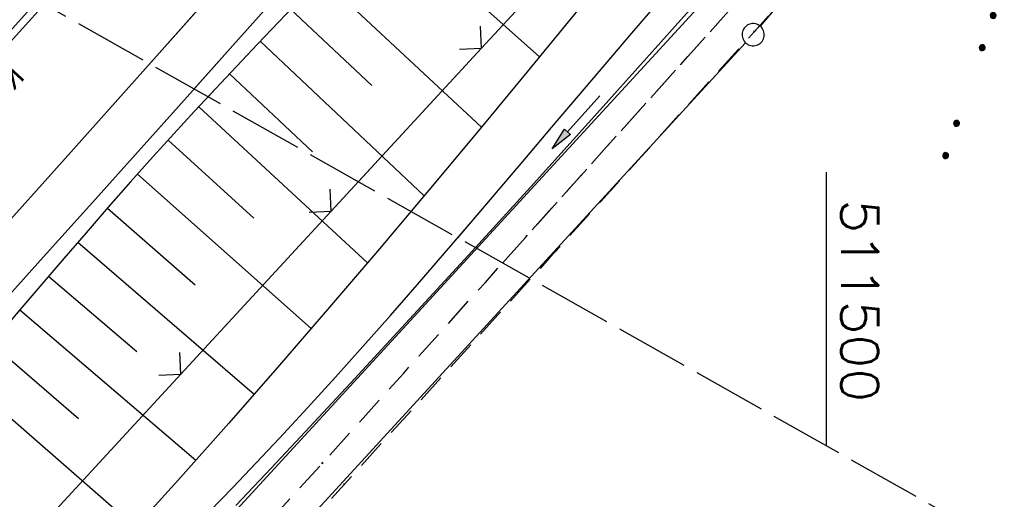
# Model space of a CAD drawing. Extents: x 510526 to 513920, y 467229 to 478797.
# Tile 218 of 256: x 511445 to 511512, y 473147 to 473179. Entities that reach past the tile are written whole.
import ezdxf

# ---------------------------------------------------------------- set-up
doc = ezdxf.new("R2010")
doc.units = 0
doc.header["$LTSCALE"] = 10
doc.header["$MEASUREMENT"] = 0
for name, pattern in [('AUSGEZOGEN', [0]), ('LT00', [0]), ('LT11', [0.3, 0.2, -0.1]), ('LT14', [0.6, 0.5, -0.1])]:
    doc.linetypes.add(name, pattern=pattern)
doc.layers.get('0').update_dxf_attribs({"linetype": 'LT00'})
doc.layers.add('-BLATT_92-RAND', color=7, linetype='LT14', plot=False)
for name, color, linetype in [('-Haltungsbeschriftung', 182, 'LT00'), ('DFK_AB_L', 21, 'LT00'), ('DFK_GZPKT', 250, 'LT00'), ('DFK_KATASTER', 250, 'LT00'), ('DFK_NUTZUNG', 250, 'LT00'), ('PFEIL', 140, 'AUSGEZOGEN'), ('V92_AFBR_BAB', 250, 'LT00'), ('V92_BOESCH', 250, 'LT00'), ('V92_BOSCHUNG', 250, 'LT00'), ('V92_FELDWEG', 250, 'LT11'), ('V92_GRABEN', 250, 'LT00'), ('V92_LD_MARK', 250, 'LT00'), ('V92_RASTER', 250, 'LT00'), ('V92_ZAUN', 40, 'LT00'), ('V93_AFBR_BAB', 250, 'LT00'), ('V93_BOESCH', 250, 'LT00'), ('V93_BOSCHUNG', 250, 'LT00'), ('V93_FELDWEG', 250, 'LT11'), ('V93_GRABEN', 250, 'LT00'), ('V93_LD_MARK', 250, 'LT00'), ('V93_RINNE', 182, 'LT00'), ('V93_ZAUN', 40, 'LT00')]:
    doc.layers.add(name, color=color, linetype=linetype)
doc.styles.add('Haltungsbeschriftung', font='ARIAL.TTF', dxfattribs={"width": 0.75})
doc.styles.get("Standard").update_dxf_attribs({"font": 'romans.shx'})

# ---------------------------------------------------------------- blocks, each defined once
blk = doc.blocks.new('SYMB7010')
at = {"color": 0, "linetype": 'ByBlock'}
for points in [[(-0.031408, 0.499213), (-0.093728, 0.49134), (-0.15457, 0.475719), (-0.212975, 0.452595), (-0.268021, 0.422333), (-0.31884, 0.385411), (-0.36463, 0.342411), (-0.40467, 0.29401), (-0.438329, 0.240973), (-0.465074, 0.184136), (-0.484486, 0.124395), (-0.496256, 0.062692), (-0.5002, 0)], [(0.5002, 0), (0.496256, 0.062692), (0.484485, 0.124395), (0.465074, 0.184136), (0.438329, 0.240973), (0.40467, 0.29401), (0.36463, 0.342411), (0.31884, 0.385411), (0.268021, 0.422333), (0.212975, 0.452595), (0.15457, 0.475719), (0.093728, 0.49134), (0.031408, 0.499213), (-0.031408, 0.499213)], [(-0.5002, 0), (-0.496256, -0.062692), (-0.484486, -0.124395), (-0.465075, -0.184136), (-0.438329, -0.240973), (-0.404671, -0.29401), (-0.36463, -0.342411), (-0.31884, -0.385411), (-0.268021, -0.422333), (-0.212975, -0.452595), (-0.154571, -0.475719), (-0.093728, -0.49134), (-0.031408, -0.499213), (0.031408, -0.499213)], [(0.031408, -0.499213), (0.093728, -0.491341), (0.15457, -0.475719), (0.212975, -0.452595), (0.268021, -0.422333), (0.31884, -0.385411), (0.36463, -0.342411), (0.404671, -0.294011), (0.438329, -0.240974), (0.465075, -0.184136), (0.484486, -0.124395), (0.496256, -0.062692), (0.500201, 0)]]:
    blk.add_lwpolyline(points, dxfattribs=at)
blk = doc.blocks.new('SYMB0011')
at = {"color": 0, "linetype": 'ByBlock'}
for p, q in [((0.5, 0), (-0.5, 0)), ((0, 0.5), (0, -0.5))]:
    blk.add_line(p, q, dxfattribs=at)
blk = doc.blocks.new('SYMB0024')
at = {"color": 0, "linetype": 'ByBlock'}
for p, q in [((-0.5, 0.5), (0, 0)), ((0, 0), (0.5, 0.5))]:
    blk.add_line(p, q, dxfattribs=at)
blk = doc.blocks.new('Pfreil3')
at = {"layer": 'PFEIL'}
blk.add_hatch(color=256, dxfattribs=at).paths.add_polyline_path([(-1.549, 0.273), (-1.549, -0.273), (0, 0)])
for p, q in [((-1.549, 0), (-4.831, 0)), ((-1.549, -0.273), (-1.549, 0.273)), ((-1.549, 0.273), (0, 0)), ((0, 0), (-1.549, -0.273))]:
    blk.add_line(p, q, dxfattribs=at)
blk = doc.blocks.new('SYMB7111')
at = {"color": 0, "linetype": 'ByBlock'}
for p, q in [((-0.13, 0.202919), (-0.13, 0.177081)), ((-0.125, 0.172895), (-0.125, 0.207105)), ((-0.12, 0.209164), (-0.12, 0.170836)), ((-0.115, 0.170204), (-0.115, 0.209796)), ((-0.11, 0.209164), (-0.11, 0.170836)), ((-0.105, 0.172895), (-0.105, 0.207105)), ((-0.1, 0.202919), (-0.1, 0.177081)), ((0.1, 0.202919), (0.1, 0.177081)), ((0.105, 0.172895), (0.105, 0.207105)), ((0.11, 0.209164), (0.11, 0.170836)), ((0.115, 0.170204), (0.115, 0.209796)), ((0.12, 0.209164), (0.12, 0.170836)), ((0.125, 0.172895), (0.125, 0.207105)), ((0.13, 0.202919), (0.13, 0.177081)), ((-0.095, 0.189874), (-0.095, 0.190146)), ((0.135, 0.189874), (0.135, 0.190146)), ((-0.515, -0.177081), (-0.515, -0.202919)), ((-0.51, -0.207105), (-0.51, -0.172895)), ((-0.505, -0.170836), (-0.505, -0.209164)), ((-0.5, -0.209796), (-0.5, -0.170204)), ((-0.495, -0.170836), (-0.495, -0.209164)), ((-0.49, -0.207105), (-0.49, -0.172895)), ((-0.485, -0.177081), (-0.485, -0.202919)), ((-0.48, -0.190126), (-0.48, -0.189854)), ((-0.285, -0.177081), (-0.285, -0.202919)), ((-0.28, -0.207105), (-0.28, -0.172895)), ((-0.275, -0.170836), (-0.275, -0.209164)), ((-0.27, -0.209796), (-0.27, -0.170204)), ((-0.265, -0.170836), (-0.265, -0.209164)), ((-0.26, -0.207105), (-0.26, -0.172895)), ((-0.255, -0.177081), (-0.255, -0.202919)), ((-0.25, -0.190126), (-0.25, -0.189854)), ((0.255, -0.177081), (0.255, -0.202919)), ((0.26, -0.207105), (0.26, -0.172895)), ((0.265, -0.170836), (0.265, -0.209164)), ((0.27, -0.209796), (0.27, -0.170204)), ((0.275, -0.170836), (0.275, -0.209164)), ((0.28, -0.207105), (0.28, -0.172895)), ((0.285, -0.177081), (0.285, -0.202919)), ((0.29, -0.190126), (0.29, -0.189854)), ((0.485, -0.177081), (0.485, -0.202919)), ((0.49, -0.207105), (0.49, -0.172895)), ((0.495, -0.170836), (0.495, -0.209164)), ((0.5, -0.209796), (0.5, -0.170204)), ((0.505, -0.170836), (0.505, -0.209164)), ((0.51, -0.207105), (0.51, -0.172895)), ((0.515, -0.177081), (0.515, -0.202919)), ((0.52, -0.190126), (0.52, -0.189854))]:
    blk.add_line(p, q, dxfattribs=at)
for points in [[(-0.095, 0.19), (-0.096981, 0.198678), (-0.10253, 0.205637), (-0.11055, 0.209499), (-0.11945, 0.209499), (-0.12747, 0.205637), (-0.133019, 0.198678), (-0.135, 0.19), (-0.133019, 0.181322), (-0.12747, 0.174363), (-0.11945, 0.170501), (-0.11055, 0.170501), (-0.10253, 0.174363), (-0.096981, 0.181322), (-0.095, 0.19)], [(0.135, 0.19), (0.133019, 0.198678), (0.12747, 0.205637), (0.11945, 0.209499), (0.11055, 0.209499), (0.10253, 0.205637), (0.096981, 0.198678), (0.095, 0.19), (0.096981, 0.181322), (0.10253, 0.174363), (0.11055, 0.170501), (0.11945, 0.170501), (0.12747, 0.174363), (0.133019, 0.181322), (0.135, 0.19)], [(-0.48, -0.19), (-0.481981, -0.181322), (-0.48753, -0.174363), (-0.49555, -0.170501), (-0.50445, -0.170501), (-0.51247, -0.174363), (-0.518019, -0.181322), (-0.52, -0.19), (-0.518019, -0.198678), (-0.51247, -0.205637), (-0.50445, -0.209499), (-0.49555, -0.209499), (-0.48753, -0.205637), (-0.481981, -0.198678), (-0.48, -0.19)], [(-0.25, -0.19), (-0.251981, -0.181322), (-0.25753, -0.174363), (-0.26555, -0.170501), (-0.27445, -0.170501), (-0.28247, -0.174363), (-0.288019, -0.181322), (-0.29, -0.19), (-0.288019, -0.198678), (-0.28247, -0.205637), (-0.27445, -0.209499), (-0.26555, -0.209499), (-0.25753, -0.205637), (-0.251981, -0.198678), (-0.25, -0.19)], [(0.29, -0.19), (0.288019, -0.181322), (0.28247, -0.174363), (0.27445, -0.170501), (0.26555, -0.170501), (0.25753, -0.174363), (0.251981, -0.181322), (0.25, -0.19), (0.251981, -0.198678), (0.25753, -0.205637), (0.26555, -0.209499), (0.27445, -0.209499), (0.28247, -0.205637), (0.288019, -0.198678), (0.29, -0.19)], [(0.52, -0.19), (0.518019, -0.181322), (0.51247, -0.174363), (0.50445, -0.170501), (0.49555, -0.170501), (0.48753, -0.174363), (0.481981, -0.181322), (0.48, -0.19), (0.481981, -0.198678), (0.48753, -0.205637), (0.49555, -0.209499), (0.50445, -0.209499), (0.51247, -0.205637), (0.518019, -0.198678), (0.52, -0.19)]]:
    blk.add_lwpolyline(points, dxfattribs=at)

msp = doc.modelspace()

# ---------------------------------------------------------------- linework, layer by layer
at = {"layer": '-BLATT_92-RAND'}
msp.add_lwpolyline([(511779.026, 474055.252), (511324.063, 473249.874), (511573.948, 473108.713), (512028.911, 473914.09), (511779.026, 474055.252)], dxfattribs=at)
at = {"layer": 'DFK_AB_L'}
msp.add_line((511435.598, 473119.432), (511491.513, 473180.337), dxfattribs=at)
at = {"layer": 'DFK_KATASTER'}
for p, q in [((511495.536, 473178.862), (511540.395, 473231.659)), ((511445.377, 473124.113), (511494.543, 473177.737))]:
    msp.add_line(p, q, dxfattribs=at)
at = {"layer": 'V92_AFBR_BAB'}
msp.add_lwpolyline([(511513.545, 473240.46), (511510.269, 473236.447), (511506.983, 473232.441), (511503.688, 473228.443), (511500.38, 473224.456), (511496.568, 473219.893), (511492.738, 473215.344), (511488.892, 473210.809), (511485.03, 473206.288), (511481.078, 473201.694), (511477.11, 473197.114), (511473.128, 473192.547), (511469.13, 473187.993), (511466.053, 473184.507), (511462.969, 473181.028), (511459.879, 473177.554), (511457.267, 473174.626)], dxfattribs=at)
at = {"layer": 'V92_BOESCH'}
for points in [[(511514.097, 473218.965), (511509.511, 473213.13), (511504.921, 473207.297), (511500.329, 473201.467), (511498.005, 473198.52), (511495.678, 473195.576), (511493.348, 473192.634), (511491.012, 473189.696), (511488.67, 473186.763), (511486.32, 473183.836), (511483.054, 473179.799), (511479.77, 473175.776), (511476.465, 473171.77), (511473.14, 473167.781), (511471.928, 473166.344)], [(511464.406, 473180.676), (511462.983, 473179.164), (511461.559, 473177.653), (511460.135, 473176.142), (511458.714, 473174.628), (511458.214, 473174.091)]]:
    msp.add_lwpolyline(points, dxfattribs=at)
at = {"layer": 'V92_BOSCHUNG'}
for p, q in [((511469.767, 473186.493), (511480.606, 473176.797)), ((511465.811, 473182.177), (511476.694, 473172.046)), ((511463.787, 473180.017), (511469.267, 473174.86)), ((511461.738, 473177.844), (511472.81, 473167.388)), ((511459.663, 473175.64), (511465.277, 473170.375))]:
    msp.add_line(p, q, dxfattribs=at)
at = {"layer": 'V92_FELDWEG', "flags": 128}
for points in [[(511478.118, 473162.847), (511479.665, 473164.575), (511482.403, 473167.636), (511485.143, 473170.697), (511487.886, 473173.758), (511490.634, 473176.817), (511493.389, 473179.875), (511495.281, 473181.969), (511497.174, 473184.063), (511499.067, 473186.158), (511500.957, 473188.256), (511502.842, 473190.358), (511504.719, 473192.466), (511506.587, 473194.581), (511508.442, 473196.704), (511510.284, 473198.837), (511512.109, 473200.982), (511513.915, 473203.139), (511515.7, 473205.31), (511517.462, 473207.496), (511519.199, 473209.699), (511520.907, 473211.92), (511522.585, 473214.161), (511523.513, 473215.426), (511524.436, 473216.696), (511525.357, 473217.966), (511526.281, 473219.235), (511527.212, 473220.501), (511528.156, 473221.76), (511529.115, 473223.01), (511530.096, 473224.248), (511531.102, 473225.472), (511532.137, 473226.68), (511533.206, 473227.867), (511534.314, 473229.033), (511535.24, 473229.956), (511536.193, 473230.858), (511537.173, 473231.732), (511538.179, 473232.573), (511539.211, 473233.376), (511540.268, 473234.135), (511541.349, 473234.843), (511542.455, 473235.496), (511543.583, 473236.089), (511544.734, 473236.614), (511545.907, 473237.068), (511547.102, 473237.443), (511548.249, 473237.723), (511549.413, 473237.935), (511550.592, 473238.086), (511551.784, 473238.182), (511552.987, 473238.23), (511554.199, 473238.237), (511555.418, 473238.209), (511556.642, 473238.153), (511557.87, 473238.076), (511559.1, 473237.983), (511560.328, 473237.882), (511561.555, 473237.78), (511563.745, 473237.606), (511565.923, 473237.446), (511568.091, 473237.297), (511570.251, 473237.156), (511572.403, 473237.021), (511574.549, 473236.889), (511576.692, 473236.758), (511578.833, 473236.625), (511580.974, 473236.488), (511583.115, 473236.344), (511585.911, 473236.143), (511588.712, 473235.928), (511591.516, 473235.702), (511594.323, 473235.467), (511597.133, 473235.227), (511599.944, 473234.982), (511602.757, 473234.737), (511605.571, 473234.493), (511608.385, 473234.253), (511611.198, 473234.02), (511614.662, 473233.744), (511618.125, 473233.48), (511621.587, 473233.226), (511625.048, 473232.98), (511628.509, 473232.74), (511631.969, 473232.505), (511635.43, 473232.272), (511638.891, 473232.041), (511642.954, 473231.768), (511643.444, 473231.735)], [(511641.892, 473228.988), (511638.796, 473229.191), (511635.299, 473229.421), (511631.803, 473229.654), (511628.307, 473229.891), (511624.811, 473230.135), (511621.315, 473230.387), (511617.818, 473230.65), (511614.32, 473230.925), (511610.821, 473231.216), (511608.049, 473231.457), (511605.277, 473231.706), (511602.505, 473231.96), (511599.734, 473232.215), (511596.965, 473232.469), (511594.197, 473232.719), (511591.433, 473232.961), (511588.671, 473233.194), (511585.914, 473233.413), (511583.161, 473233.616), (511580.961, 473233.766), (511578.762, 473233.907), (511576.562, 473234.044), (511574.361, 473234.18), (511572.155, 473234.319), (511569.942, 473234.465), (511567.722, 473234.622), (511565.491, 473234.792), (511563.249, 473234.981), (511560.993, 473235.192), (511559.871, 473235.305), (511558.747, 473235.417), (511557.623, 473235.522), (511556.5, 473235.615), (511555.381, 473235.688), (511554.267, 473235.734), (511553.16, 473235.748), (511552.062, 473235.723), (511550.974, 473235.652), (511549.899, 473235.529), (511548.839, 473235.347), (511547.794, 473235.1), (511546.613, 473234.729), (511545.457, 473234.271), (511544.324, 473233.733), (511543.216, 473233.121), (511542.133, 473232.444), (511541.076, 473231.709), (511540.043, 473230.923), (511539.037, 473230.094), (511538.056, 473229.228), (511537.102, 473228.334), (511536.174, 473227.418), (511535.057, 473226.258), (511533.976, 473225.078), (511532.929, 473223.881), (511531.912, 473222.669), (511530.918, 473221.445), (511529.946, 473220.209), (511528.989, 473218.966), (511528.045, 473217.716), (511527.109, 473216.463), (511526.177, 473215.207), (511525.244, 473213.953), (511524.307, 473212.702), (511522.503, 473210.335), (511520.668, 473207.986), (511518.807, 473205.654), (511516.92, 473203.337), (511515.011, 473201.033), (511513.081, 473198.743), (511511.132, 473196.464), (511509.168, 473194.195), (511507.189, 473191.936), (511505.199, 473189.685), (511503.199, 473187.442), (511501.192, 473185.204), (511499.18, 473182.97), (511497.166, 473180.741), (511495.15, 473178.513), (511491.679, 473174.677), (511488.212, 473170.844), (511484.748, 473167.014), (511481.285, 473163.186), (511480.012, 473161.778)]]:
    msp.add_lwpolyline(points, dxfattribs=at)
at = {"layer": 'V92_GRABEN'}
for points in [[(511475.091, 473164.558), (511476.004, 473165.624), (511477.815, 473167.75), (511479.622, 473169.88), (511481.428, 473172.012), (511483.234, 473174.144), (511485.042, 473176.273), (511486.856, 473178.399), (511488.676, 473180.52), (511490.505, 473182.633), (511492.416, 473184.819), (511494.337, 473186.997), (511496.266, 473189.168), (511498.199, 473191.335), (511500.135, 473193.499), (511502.072, 473195.663), (511504.007, 473197.828), (511505.937, 473199.996), (511507.861, 473202.169), (511509.776, 473204.348), (511511.68, 473206.537), (511513.571, 473208.736)], [(511512.42, 473204.891), (511509.504, 473201.453), (511506.573, 473198.028), (511503.627, 473194.615), (511500.668, 473191.214), (511497.697, 473187.823), (511494.716, 473184.44), (511491.726, 473181.066), (511487.831, 473176.693), (511483.921, 473172.333), (511479.997, 473167.987), (511476.272, 473163.89)]]:
    msp.add_lwpolyline(points, dxfattribs=at)
at = {"layer": 'V92_LD_MARK'}
msp.add_lwpolyline([(511552.144, 473294.771), (511544.167, 473284.402), (511535.554, 473273.361), (511526.864, 473262.382), (511518.098, 473251.464), (511509.256, 473240.608), (511500.339, 473229.814), (511491.347, 473219.082), (511482.281, 473208.414), (511476.783, 473202.017), (511471.259, 473195.642), (511465.711, 473189.289), (511460.138, 473182.957), (511454.541, 473176.646), (511454.256, 473176.327)], dxfattribs=at)
at = {"layer": 'V92_RASTER'}
msp.add_line((511500, 473150.486), (511500, 473168.986), dxfattribs=at)
at = {"layer": 'V92_ZAUN'}
for p, q in [((511476.691, 473177.381), (511486.853, 473188.414)), ((511468.374, 473168.352), (511476.691, 473177.381))]:
    msp.add_line(p, q, dxfattribs=at)
at = {"layer": 'V93_AFBR_BAB'}
msp.add_lwpolyline([(511491.189, 473213.518), (511488.892, 473210.809), (511485.03, 473206.288), (511481.078, 473201.694), (511477.11, 473197.114), (511473.128, 473192.547), (511469.13, 473187.993), (511466.053, 473184.507), (511462.969, 473181.028), (511459.879, 473177.554), (511456.784, 473174.085), (511453.685, 473170.619), (511450.388, 473166.938), (511447.086, 473163.261), (511443.778, 473159.589), (511440.464, 473155.923), (511437.142, 473152.264), (511434.018, 473148.84), (511430.886, 473145.422)], dxfattribs=at)
at = {"layer": 'V93_BOESCH'}
for points in [[(511502.791, 473204.593), (511500.329, 473201.467), (511498.005, 473198.52), (511495.678, 473195.576), (511493.348, 473192.634), (511491.012, 473189.696), (511488.67, 473186.763), (511486.32, 473183.836), (511483.054, 473179.799), (511479.77, 473175.776), (511476.465, 473171.77), (511473.14, 473167.781), (511469.792, 473163.81), (511466.421, 473159.859), (511463.026, 473155.929), (511459.605, 473152.021), (511456.157, 473148.137), (511452.681, 473144.277)], [(511464.406, 473180.676), (511462.983, 473179.164), (511461.559, 473177.653), (511460.135, 473176.142), (511458.714, 473174.628), (511457.299, 473173.109), (511455.892, 473171.582), (511454.496, 473170.046), (511452.972, 473168.34), (511451.46, 473166.622), (511449.959, 473164.895), (511448.466, 473163.161), (511446.977, 473161.423), (511445.489, 473159.684), (511444.001, 473157.946)]]:
    msp.add_lwpolyline(points, dxfattribs=at)
at = {"layer": 'V93_BOSCHUNG'}
for p, q in [((511469.767, 473186.493), (511480.606, 473176.797)), ((511465.811, 473182.177), (511476.694, 473172.046)), ((511463.787, 473180.017), (511469.267, 473174.86)), ((511461.738, 473177.844), (511472.81, 473167.388)), ((511459.663, 473175.641), (511465.277, 473170.375)), ((511457.588, 473173.42), (511468.976, 473162.85)), ((511455.502, 473171.155), (511461.29, 473165.891)), ((511453.44, 473168.867), (511465.175, 473158.412)), ((511451.404, 473166.557), (511457.334, 473161.381)), ((511449.403, 473164.251), (511461.327, 473153.983)), ((511447.431, 473161.955), (511453.398, 473156.852)), ((511445.481, 473159.675), (511457.375, 473149.503)), ((511443.546, 473157.417), (511449.452, 473152.332)), ((511441.611, 473155.177), (511453.324, 473144.987))]:
    msp.add_line(p, q, dxfattribs=at)
at = {"layer": 'V93_FELDWEG', "flags": 128}
for points in [[(511264.307, 472971.807), (511265.388, 472971.846), (511266.717, 472971.906), (511268.044, 472971.982), (511269.367, 472972.08), (511270.686, 472972.206), (511272, 472972.365), (511273.307, 472972.563), (511274.609, 472972.806), (511275.902, 472973.098), (511277.288, 472973.474), (511278.66, 472973.913), (511280.012, 472974.415), (511281.341, 472974.977), (511282.641, 472975.599), (511283.907, 472976.279), (511285.136, 472977.017), (511286.323, 472977.81), (511287.459, 472978.653), (511288.551, 472979.546), (511289.606, 472980.484), (511290.625, 472981.463), (511291.614, 472982.476), (511292.577, 472983.521), (511293.517, 472984.593), (511294.439, 472985.686), (511295.346, 472986.797), (511296.242, 472987.92), (511297.133, 472989.051), (511298.02, 472990.185), (511298.91, 472991.318), (511299.805, 472992.445), (511300.71, 472993.561), (511301.629, 472994.662), (511302.787, 472995.996), (511303.969, 472997.304), (511305.172, 472998.588), (511306.394, 472999.851), (511307.63, 473001.099), (511308.879, 473002.332), (511310.137, 473003.556), (511311.401, 473004.774), (511312.669, 473005.988), (511315.15, 473008.364), (511317.633, 473010.739), (511320.12, 473013.112), (511322.61, 473015.482), (511325.106, 473017.847), (511327.607, 473020.207), (511330.116, 473022.559), (511332.634, 473024.901), (511335.16, 473027.234), (511338.573, 473030.35), (511342.003, 473033.447), (511345.45, 473036.524), (511348.913, 473039.583), (511352.391, 473042.625), (511355.883, 473045.652), (511359.387, 473048.665), (511362.904, 473051.664), (511366.432, 473054.652), (511368.204, 473056.146), (511369.977, 473057.641), (511371.747, 473059.137), (511373.513, 473060.639), (511375.272, 473062.148), (511377.022, 473063.667), (511378.76, 473065.198), (511380.484, 473066.745), (511382.192, 473068.308), (511383.923, 473069.932), (511385.632, 473071.578), (511387.318, 473073.248), (511388.978, 473074.945), (511390.609, 473076.671), (511392.211, 473078.426), (511393.78, 473080.212), (511395.316, 473082.032), (511396.814, 473083.888), (511398.275, 473085.78), (511398.988, 473086.736), (511399.696, 473087.696), (511400.405, 473088.654), (511401.119, 473089.605), (511401.845, 473090.544), (511402.586, 473091.464), (511403.349, 473092.361), (511404.139, 473093.228), (511404.961, 473094.06), (511405.875, 473094.903), (511406.827, 473095.706), (511407.811, 473096.473), (511408.824, 473097.21), (511409.86, 473097.921), (511410.915, 473098.613), (511411.984, 473099.29), (511413.063, 473099.958), (511414.147, 473100.622), (511415.232, 473101.286), (511416.312, 473101.957), (511417.383, 473102.639), (511418.44, 473103.338), (511419.838, 473104.313), (511421.206, 473105.324), (511422.547, 473106.366), (511423.865, 473107.437), (511425.162, 473108.532), (511426.441, 473109.647), (511427.707, 473110.779), (511428.962, 473111.923), (511430.209, 473113.075), (511431.452, 473114.233), (511433.515, 473116.161), (511435.572, 473118.094), (511437.623, 473120.033), (511439.665, 473121.98), (511441.697, 473123.937), (511443.717, 473125.907), (511445.722, 473127.891), (511448.03, 473130.211), (511450.317, 473132.551), (511452.588, 473134.908), (511454.842, 473137.281), (511457.083, 473139.668), (511459.311, 473142.066), (511461.528, 473144.474), (511463.736, 473146.889), (511465.938, 473149.311), (511468.693, 473152.355), (511471.442, 473155.405), (511474.186, 473158.459), (511476.926, 473161.516), (511479.665, 473164.575), (511482.403, 473167.636), (511485.143, 473170.697), (511487.886, 473173.758), (511490.634, 473176.818), (511493.389, 473179.875), (511495.281, 473181.969), (511497.174, 473184.063), (511499.067, 473186.158), (511500.957, 473188.256), (511502.842, 473190.358), (511504.719, 473192.466), (511506.587, 473194.581), (511508.442, 473196.704), (511510.28, 473198.833)], [(511512.016, 473197.497), (511511.132, 473196.464), (511509.168, 473194.195), (511507.189, 473191.936), (511505.199, 473189.685), (511503.199, 473187.442), (511501.192, 473185.204), (511499.18, 473182.97), (511497.166, 473180.741), (511495.15, 473178.514), (511491.679, 473174.677), (511488.212, 473170.844), (511484.748, 473167.014), (511481.285, 473163.186), (511477.823, 473159.359), (511474.361, 473155.534), (511470.896, 473151.71), (511467.429, 473147.886), (511465.448, 473145.703), (511463.464, 473143.523), (511461.475, 473141.347), (511459.479, 473139.176), (511457.474, 473137.014), (511455.459, 473134.862), (511453.431, 473132.722), (511451.39, 473130.597), (511449.332, 473128.487), (511447.256, 473126.396), (511445.408, 473124.567), (511443.547, 473122.751), (511441.674, 473120.946), (511439.792, 473119.15), (511437.902, 473117.361), (511436.008, 473115.577), (511434.11, 473113.795), (511432.211, 473112.012), (511431.101, 473110.97), (511429.987, 473109.932), (511428.868, 473108.901), (511427.738, 473107.881), (511426.596, 473106.876), (511425.437, 473105.891), (511424.259, 473104.93), (511423.057, 473103.996), (511421.829, 473103.095), (511420.572, 473102.228), (511419.281, 473101.402), (511418.276, 473100.802), (511417.256, 473100.221), (511416.224, 473099.655), (511415.187, 473099.098), (511414.148, 473098.543), (511413.114, 473097.986), (511412.088, 473097.421), (511411.077, 473096.842), (511410.085, 473096.244), (511409.118, 473095.621), (511408.179, 473094.967), (511407.275, 473094.278), (511406.41, 473093.546), (511405.589, 473092.768), (511404.909, 473092.044), (511404.262, 473091.285), (511403.643, 473090.495), (511403.048, 473089.679), (511402.471, 473088.843), (511401.909, 473087.991), (511401.355, 473087.128), (511400.806, 473086.26), (511400.256, 473085.39), (511399.701, 473084.525), (511398.349, 473082.508), (511396.942, 473080.539), (511395.486, 473078.617), (511393.982, 473076.738), (511392.433, 473074.901), (511390.844, 473073.102), (511389.216, 473071.34), (511387.554, 473069.612), (511385.859, 473067.916), (511384.136, 473066.248), (511382.432, 473064.65), (511380.706, 473063.073), (511378.96, 473061.517), (511377.199, 473059.979), (511375.423, 473058.454), (511373.636, 473056.942), (511371.841, 473055.439), (511370.04, 473053.942), (511368.236, 473052.45), (511365.572, 473050.248), (511362.908, 473048.047), (511360.247, 473045.844), (511357.591, 473043.637), (511354.94, 473041.424), (511352.297, 473039.203), (511349.664, 473036.971), (511347.041, 473034.726), (511344.432, 473032.466), (511341.837, 473030.19), (511339.259, 473027.895), (511336.699, 473025.578), (511334.423, 473023.485), (511332.16, 473021.374), (511329.91, 473019.25), (511327.67, 473017.115), (511325.439, 473014.971), (511323.215, 473012.82), (511320.996, 473010.665), (511318.78, 473008.508), (511316.566, 473006.353), (511314.351, 473004.2), (511313.095, 473002.981), (511311.841, 473001.761), (511310.591, 473000.537), (511309.348, 472999.304), (511308.114, 472998.061), (511306.893, 472996.803), (511305.685, 472995.528), (511304.495, 472994.232), (511303.324, 472992.913), (511302.378, 472991.81), (511301.442, 472990.693), (511300.514, 472989.567), (511299.59, 472988.437), (511298.666, 472987.306), (511297.739, 472986.181), (511296.804, 472985.065), (511295.858, 472983.963), (511294.897, 472982.88), (511293.918, 472981.819), (511292.917, 472980.787), (511291.889, 472979.787), (511290.833, 472978.824), (511289.743, 472977.903), (511288.616, 472977.028), (511287.449, 472976.203), (511286.179, 472975.398), (511284.865, 472974.653), (511283.513, 472973.968), (511282.128, 472973.343), (511280.714, 472972.776), (511279.276, 472972.269), (511277.821, 472971.82), (511276.352, 472971.428), (511275.006, 472971.121), (511273.653, 472970.856), (511272.296, 472970.63), (511270.933, 472970.436), (511269.567, 472970.272), (511268.197, 472970.131), (511266.825, 472970.009), (511265.45, 472969.902), (511264.074, 472969.804), (511262.172, 472969.675)]]:
    msp.add_lwpolyline(points, dxfattribs=at)
at = {"layer": 'V93_GRABEN'}
for points in [[(511508.46, 473200.232), (511506.573, 473198.028), (511503.627, 473194.615), (511500.668, 473191.214), (511497.697, 473187.823), (511494.716, 473184.44), (511491.726, 473181.066), (511487.831, 473176.693), (511483.921, 473172.333), (511479.997, 473167.987), (511476.058, 473163.654), (511472.101, 473159.337), (511468.127, 473155.036), (511464.135, 473150.752), (511462.109, 473148.592), (511460.08, 473146.435)], [(511458.277, 473146.006), (511459.875, 473147.662), (511461.464, 473149.325), (511463.042, 473150.999), (511464.939, 473153.048), (511466.817, 473155.113), (511468.679, 473157.193), (511470.527, 473159.286), (511472.362, 473161.39), (511474.187, 473163.503), (511476.004, 473165.624), (511477.815, 473167.75), (511479.622, 473169.88), (511481.428, 473172.012), (511483.234, 473174.144), (511485.042, 473176.274), (511486.856, 473178.4), (511488.676, 473180.52)]]:
    msp.add_lwpolyline(points, dxfattribs=at)
at = {"layer": 'V93_LD_MARK'}
msp.add_lwpolyline([(511488.424, 473215.644), (511482.281, 473208.414), (511476.784, 473202.016), (511471.261, 473195.641), (511465.714, 473189.287), (511460.142, 473182.954), (511454.547, 473176.641), (511448.93, 473170.348), (511443.29, 473164.074), (511437.63, 473157.819), (511431.95, 473151.582), (511426.25, 473145.363), (511420.532, 473139.16), (511414.797, 473132.973), (511409.044, 473126.802), (511403.276, 473120.646)], dxfattribs=at)
at = {"layer": 'V93_RINNE'}
for points in [[(511481.777, 473220.758), (511478.997, 473217.482), (511475.895, 473213.854), (511473.264, 473210.799), (511470.625, 473207.752), (511467.977, 473204.711), (511465.322, 473201.677), (511462.662, 473198.647), (511459.998, 473195.621), (511454.807, 473189.746), (511449.602, 473183.882), (511444.385, 473178.029), (511441.163, 473174.428), (511437.935, 473170.832), (511434.701, 473167.242), (511431.46, 473163.658), (511428.211, 473160.081), (511425.051, 473156.617), (511421.884, 473153.16), (511418.712, 473149.708), (511415.533, 473146.261), (511412.351, 473142.818), (511408.291, 473138.437), (511404.225, 473134.062)], [(511406.248, 473135.508), (511409.508, 473139.006), (511412.762, 473142.509), (511416.742, 473146.812), (511420.712, 473151.124), (511424.67, 473155.447), (511428.617, 473159.78), (511431.87, 473163.369), (511435.116, 473166.965), (511438.356, 473170.566), (511441.591, 473174.172), (511444.821, 473177.782), (511447.954, 473181.289), (511451.082, 473184.799), (511454.207, 473188.313), (511457.326, 473191.831), (511460.44, 473195.355), (511463.625, 473198.973), (511466.802, 473202.599), (511469.97, 473206.233), (511473.126, 473209.876), (511476.271, 473213.529), (511480.143, 473218.064), (511482.168, 473220.457)]]:
    msp.add_lwpolyline(points, dxfattribs=at)
at = {"layer": 'V93_ZAUN'}
for p, q in [((511476.691, 473177.381), (511486.853, 473188.414)), ((511466.528, 473166.348), (511476.691, 473177.381)), ((511456.365, 473155.316), (511466.528, 473166.348)), ((511446.203, 473144.283), (511456.365, 473155.316))]:
    msp.add_line(p, q, dxfattribs=at)

# ---------------------------------------------------------------- block references
at = {"layer": 'DFK_GZPKT', "xscale": 1.499999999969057, "yscale": 1.5, "zscale": 1.5, "rotation": 251.2881100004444}
msp.add_blockref('SYMB7010', (511495.05, 473178.29), dxfattribs=at)
at = {"layer": 'DFK_NUTZUNG', "xscale": 10, "yscale": 10, "zscale": 10, "rotation": 251.28826}
msp.add_blockref('SYMB7111', (511511.465, 473174.242), dxfattribs=at)
at = {"layer": 'PFEIL', "linetype": 'Continuous', "lineweight": 0, "rotation": 228.2170129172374}
msp.add_blockref('Pfreil3', (511481.468, 473170.563), dxfattribs=at)
at = {"layer": 'V92_FELDWEG', "xscale": 0.09999999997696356, "yscale": 0.09999999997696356, "zscale": 0.1, "rotation": 240.5376025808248}
msp.add_blockref('SYMB0011', (511495.15, 473178.513), dxfattribs=at)
at = {"layer": 'V92_ZAUN', "xscale": 2.100000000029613, "yscale": 2.100000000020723, "zscale": 2.1, "rotation": 47.34955257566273}
msp.add_blockref('SYMB0024', (511476.691, 473177.381), dxfattribs=at)
at = {"layer": 'V93_FELDWEG', "xscale": 0.1000000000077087, "yscale": 0.1000000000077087, "zscale": 0.1, "rotation": 232.4313122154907}
for p in [(511495.15, 473178.513), (511465.938, 473149.311), (511467.429, 473147.886)]:
    msp.add_blockref('SYMB0011', p, dxfattribs=at)
at = {"layer": 'V93_ZAUN', "xscale": 2.10000000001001, "yscale": 2.100000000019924, "zscale": 2.1, "rotation": 47.35055219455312}
for p in [(511476.691, 473177.381), (511466.528, 473166.348), (511456.365, 473155.316)]:
    msp.add_blockref('SYMB0024', p, dxfattribs=at)

# ---------------------------------------------------------------- texts
at = {"layer": '-Haltungsbeschriftung', "style": 'Haltungsbeschriftung', "width": 0.75}
msp.add_text('KMZR DN 250', height=1.8, rotation=227.63485, dxfattribs=at).set_placement((511444.559, 473176.58))
at = {"layer": 'V92_RASTER', "width": 1.067}
msp.add_text(' 511500', height=2.5, rotation=270.00184, dxfattribs=at).set_placement((511501, 473168.986))

doc.saveas('drawing.dxf')
